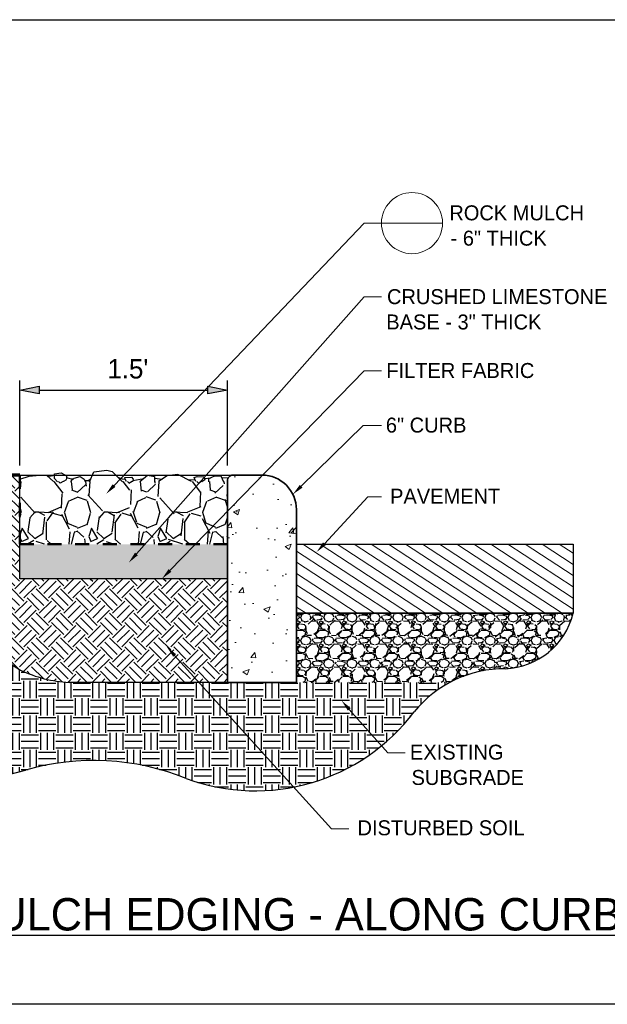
# Paper-space layout '113851PD001' of a CAD drawing. Header units: feet. Extents: x -1 to 187, y -1 to 115.
# Tile 28 of 32: x 25.7 to 29.95, y 5.13 to 12.26. Entities that reach past the tile are written whole.
import ezdxf

# ---------------------------------------------------------------- set-up
doc = ezdxf.new("R2010")
doc.units = ezdxf.units.FT
doc.header["$MEASUREMENT"] = 0
doc.linetypes.add('DASHED2', pattern=[0.375, 0.25, -0.125])
for name, color, linetype, lineweight in [('80_Detail - concrete_hatch', 250, 'Continuous', 15), ('MA_Detail - asphalt hatch', 4, 'Continuous', 15), ('MA_Detail - concrete curb', 5, 'Continuous', 35), ('MA_Detail - crushed limestone', 7, 'Continuous', 5), ('MA_Detail - filter fabric', 7, 'DASHED2', 50), ('MA_Detail - finish grade', 7, 'Continuous', 70), ('MA_Detail - gravel - boundary', 1, 'Continuous', 15), ('MA_Detail - text - label', 7, 'Continuous', 9)]:
    doc.layers.add(name, color=color, linetype=linetype, lineweight=lineweight)
for name, color, linetype, plot in [('MA_Defpoints - soil edge guideline', 60, 'Continuous', False), ('MA_Detail - Defpoints - soil edge', 60, 'Continuous', False), ('MA_Detail - frame', 92, 'Continuous', False)]:
    doc.layers.add(name, color=color, linetype=linetype, plot=plot)
for name, color, linetype in [('MA_Detail - aggregate base', 251, 'Continuous'), ('MA_Detail - asphalt', 7, 'Continuous'), ('MA_Detail - earth_disturbed_hatch', 251, 'Continuous'), ('MA_Detail - earth_undisturbed_hatch', 252, 'Continuous'), ('MA_Detail - rock mulch', 1, 'Continuous'), ('MA_Detail - title', 7, 'Continuous'), ('SH_Text', 7, 'Continuous')]:
    doc.layers.add(name, color=color, linetype=linetype)
doc.styles.add('MA - 1-2 inch text', font='GOTHIC.TTF', dxfattribs={"height": 2.5})
doc.styles.add('MA - plant details', font='GOTHIC.TTF', dxfattribs={"height": 1.3})
doc.styles.add('Slanted-Normal', font='font31.shx', dxfattribs={"height": 0.14})
doc.dimstyles.new('Dec-1  Slanted', dxfattribs={"dimtxt": 0.14, "dimasz": 0.14, "dimexe": 0.07000000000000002, "dimexo": 0.07000000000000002, "dimgap": 0.07000000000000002, "dimtad": 1, "dimdec": 1, "dimzin": 3, "dimdsep": 46, "dimtxsty": 'Slanted-Normal', "dimblk": 'Dim1', "dimcen": 0, "dimclrd": 95, "dimclre": 95, "dimclrt": 7, "dimadec": 1, "dimazin": 3, "dimtfac": 1, "dimtdec": 1, "dimtix": 1, "dimtofl": 0, "dimtmove": 1, "dimatfit": 3, "dimldrblk": 'Dim1', "dimfxl": 1, "dimtolj": 1, "dimtzin": 0, "dimlwd": -1, "dimlwe": -1, "dimarcsym": 0})

# ---------------------------------------------------------------- blocks, each defined once
blk = doc.blocks.new('Dim1')
h = blk.add_hatch(color=4)
h.dxf.hatch_style = 1
h.paths.add_polyline_path([(0, 0), (-1.000000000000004, -0.1999999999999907), (-1.000000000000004, 0.1999999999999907)])
at = {"color": 4}
blk.add_lwpolyline([(0, 0), (-1.000000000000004, -0.1999999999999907), (-1.000000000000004, 0.1999999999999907), (0, 0)], dxfattribs=at)
blk = doc.blocks.new('*D1015')
at = {"layer": 'Defpoints', "color": 0, "ltscale": 0.5, "transparency": 16777216}
for p in [(27.19938123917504, 9.577197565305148), (25.69938123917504, 8.962211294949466), (27.19938123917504, 8.962211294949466)]:
    blk.add_point(p, dxfattribs=at)
at = {"layer": 'SH_Text', "color": 95, "linetype": 'Continuous', "ltscale": 0.5, "transparency": 16777216}
for p, q in [((25.69938123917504, 9.032211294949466), (25.69938123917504, 9.647197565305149)), ((27.19938123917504, 9.032211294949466), (27.19938123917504, 9.647197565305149)), ((25.83938123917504, 9.577197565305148), (27.05938123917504, 9.577197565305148))]:
    blk.add_line(p, q, dxfattribs=at)
at = {"layer": 'SH_Text', "color": 95, "ltscale": 0.5, "transparency": 16777216, "xscale": 0.14, "yscale": 0.14, "zscale": 0.14, "rotation": 180}
blk.add_blockref('Dim1', (25.69938123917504, 9.577197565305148), dxfattribs=at)
at = {"layer": 'SH_Text', "color": 95, "ltscale": 0.5, "transparency": 16777216, "xscale": 0.14, "yscale": 0.14, "zscale": 0.14}
blk.add_blockref('Dim1', (27.19938123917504, 9.577197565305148), dxfattribs=at)
at = {"layer": 'SH_Text', "color": 7, "ltscale": 0.5, "transparency": 16777216, "insert": (26.47993850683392, 9.730530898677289), "char_height": 0.14, "attachment_point": 5, "style": 'Slanted-Normal'}
blk.add_mtext("\\A1;1.5'", dxfattribs=at)
blk = doc.blocks.new('*D1016')
at = {"layer": 'Defpoints', "color": 0, "ltscale": 0.5, "transparency": 16777216}
for p in [(25.69938123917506, 8.96221129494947), (25.52186825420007, 8.462211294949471), (25.69938123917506, 8.462211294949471)]:
    blk.add_point(p, dxfattribs=at)
at = {"layer": 'SH_Text', "color": 95, "linetype": 'Continuous', "ltscale": 0.5, "transparency": 16777216}
for p, q in [((25.62938123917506, 8.96221129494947), (25.45186825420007, 8.96221129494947)), ((25.52186825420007, 8.822211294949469), (25.52186825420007, 8.602211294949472)), ((25.62938123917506, 8.462211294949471), (25.45186825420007, 8.462211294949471))]:
    blk.add_line(p, q, dxfattribs=at)
at = {"layer": 'SH_Text', "color": 95, "ltscale": 0.5, "transparency": 16777216, "xscale": 0.14, "yscale": 0.14, "zscale": 0.14}
for p, rotation in [((25.52186825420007, 8.96221129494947), 90), ((25.52186825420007, 8.462211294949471), 270)]:
    blk.add_blockref('Dim1', p, dxfattribs=dict(at, rotation=rotation))
at = {"layer": 'SH_Text', "color": 7, "ltscale": 0.5, "transparency": 16777216, "insert": (25.36853492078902, 8.714931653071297), "char_height": 0.14, "attachment_point": 5, "rotation": 90, "style": 'Slanted-Normal'}
blk.add_mtext("\\A1;0.5'", dxfattribs=at)
blk = doc.blocks.new('*D1017')
at = {"layer": 'Defpoints', "color": 0, "ltscale": 0.5, "transparency": 16777216}
for p in [(25.69660493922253, 8.462211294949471), (25.52186825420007, 8.212211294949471), (25.69938123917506, 8.212211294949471)]:
    blk.add_point(p, dxfattribs=at)
at = {"layer": 'SH_Text', "color": 95, "linetype": 'Continuous', "ltscale": 0.5, "transparency": 16777216}
for p, q in [((25.52186825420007, 8.602211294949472), (25.52186825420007, 8.74221129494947)), ((25.62660493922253, 8.462211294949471), (25.45186825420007, 8.462211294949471)), ((25.62938123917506, 8.212211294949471), (25.45186825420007, 8.212211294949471)), ((25.52186825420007, 8.07221129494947), (25.52186825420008, 7.932211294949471))]:
    blk.add_line(p, q, dxfattribs=at)
at = {"layer": 'SH_Text', "color": 95, "ltscale": 0.5, "transparency": 16777216, "xscale": 0.14, "yscale": 0.14, "zscale": 0.14}
for p, rotation in [((25.52186825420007, 8.462211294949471), 270), ((25.52186825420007, 8.212211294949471), 90)]:
    blk.add_blockref('Dim1', p, dxfattribs=dict(at, rotation=rotation))
at = {"layer": 'SH_Text', "color": 7, "ltscale": 0.5, "transparency": 16777216, "insert": (25.36853492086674, 8.337211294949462), "char_height": 0.14, "attachment_point": 5, "rotation": 90, "style": 'Slanted-Normal'}
blk.add_mtext("\\A1;0.3'", dxfattribs=at)

psp = doc.layouts.new('113851PD001')

# ---------------------------------------------------------------- hatches: boundary and pattern name
at = {"layer": '80_Detail - concrete_hatch', "ltscale": 0.5}
h = psp.add_hatch(dxfattribs=at)
h.set_pattern_fill('AR-CONC', color=256, scale=0.75, angle=-1.272221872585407e-14)
h.set_pattern_definition([(49.99999999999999, (4.475862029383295, 5.019892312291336), (0.4482876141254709, -0.03922008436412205), [0.046875, -0.515625]), (355, (4.475862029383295, 5.019892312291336), (-0.08671958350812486, 0.4701200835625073), [0.03749999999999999, -0.4124999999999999]), (100.45144446, (4.513219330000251, 5.016623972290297), (0.361568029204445, 0.4308999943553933), [0.03983761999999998, -0.4382138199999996]), (46.18419999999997, (4.475862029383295, 5.144892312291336), (0.6670258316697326, -0.103449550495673), [0.07031249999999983, -0.7734374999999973]), (96.63563548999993, (4.531447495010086, 5.136271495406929), (0.584163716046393, 0.6088241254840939), [0.05975646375, -0.6573210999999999]), (351.1841639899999, (4.475862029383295, 5.144892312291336), (0.5841637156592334, 0.6088241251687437), [0.05624999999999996, -0.6187500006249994]), (20.99999999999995, (4.538362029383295, 5.113642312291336), (0.3730669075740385, -0.2516368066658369), [0.046875, -0.515625]), (326.0000000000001, (4.538362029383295, 5.113642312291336), (0.1520720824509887, 0.4532187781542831), [0.03749999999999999, -0.4124999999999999]), (71.45144473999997, (4.569450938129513, 5.092672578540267), (0.525138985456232, 0.201581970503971), [0.03983761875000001, -0.43821382]), (37.49999999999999, (4.475862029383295, 5.019892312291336), (0.007599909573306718, 0.2080586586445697), [0, -0.4075, 0, -0.41875, 0, -0.4140625]), (7.49999999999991, (4.475862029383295, 5.019892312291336), (0.1644184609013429, 0.2465073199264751), [0, -0.2387499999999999, 0, -0.3981249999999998, 0, -0.1578124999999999]), (327.5, (4.336487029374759, 5.019892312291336), (0.3336390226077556, -0.01409679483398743), [0, -0.1562499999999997, 0, -0.4874999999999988, 0, -0.6468749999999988]), (317.5, (4.273987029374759, 5.019892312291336), (0.3644913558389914, 0.0625656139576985), [0, -0.203125, 0, -0.32375, 0, -0.4593749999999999])])
edge = h.paths.add_edge_path()
edge.add_ellipse((27.24104790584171, 8.920544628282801), major_axis=(0.02946278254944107, 0.02946278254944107), ratio=0.9999999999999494, start_angle=44.99999999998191, end_angle=134.9999999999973)
edge.add_line((27.19938123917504, 8.920544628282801), (27.19938123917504, 7.462211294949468))
edge.add_line((27.19938123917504, 7.462211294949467), (27.69938123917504, 7.462211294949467))
edge.add_line((27.69938123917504, 7.462211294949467), (27.69938123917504, 8.712211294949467))
edge.add_ellipse((27.44938123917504, 8.712211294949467), major_axis=(0.1767766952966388, 0.1767766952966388), ratio=0.9999999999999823, start_angle=314.9999999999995, end_angle=404.9999999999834)
edge.add_line((27.44938123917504, 8.962211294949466), (27.24104790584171, 8.962211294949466))
at = {"layer": 'MA_Detail - aggregate base'}
h = psp.add_hatch(dxfattribs=at)
h.set_pattern_fill('GRAVEL', color=256, scale=2, angle=-1.272221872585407e-14, style=0)
h.set_pattern_definition([(228.012787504, (23.21923797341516, 5.76479211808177), (-1.333333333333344, -1.5), [0.02242266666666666, -2.219848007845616]), (184.9697407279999, (23.20423797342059, 5.748125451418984), (1.999999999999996, 0.166666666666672), [0.03847799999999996, -3.809320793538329]), (132.510447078, (23.16590464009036, 5.744792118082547), (1.666666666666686, -1.833333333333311), [0.02713133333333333, -2.686005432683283]), (267.2736890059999, (23.10090464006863, 5.703125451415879), (0.1666666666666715, 3.333333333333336), [0.03503966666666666, -3.468926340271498]), (292.833654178, (23.09923797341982, 5.668125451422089), (-0.8333333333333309, 2.000000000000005), [0.03435916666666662, -3.401562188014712]), (357.273689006, (23.11257130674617, 5.636458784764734), (-3.333333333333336, 0.1666666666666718), [0.03503966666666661, -3.468926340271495]), (37.69424046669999, (23.14757130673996, 5.634792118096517), (-2.166666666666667, -1.666666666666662), [0.04633816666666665, -4.587474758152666]), (72.25532837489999, (23.18423797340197, 5.663125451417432), (1.166666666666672, 3.666666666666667), [0.04374799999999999, -4.331053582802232]), (121.429565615, (23.19757130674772, 5.704792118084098), (-1.333333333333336, 2.166666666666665), [0.03515833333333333, -3.4806788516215]), (175.236358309, (23.17923797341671, 5.734792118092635), (1.833333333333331, -0.1666666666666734), [0.04013866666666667, -1.96679376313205]), (222.3974377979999, (23.13923797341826, 5.738125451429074), (-1.999999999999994, -1.833333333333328), [0.051908, -5.138895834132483]), (138.814074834, (23.26590464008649, 5.701458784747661), (-1.166666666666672, 1), [0.01771683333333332, -1.753974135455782]), (171.46923439, (23.25257130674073, 5.713125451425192), (2.166666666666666, -0.333333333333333), [0.03370616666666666, -3.3369185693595]), (225, (23.21923797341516, 5.718125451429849), (-5.932527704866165e-17, -0.1666666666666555), [0.02357016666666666, -0.21213209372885]), (203.198590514, (23.20757130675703, 5.738125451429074), (0.8333333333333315, 0.333333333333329), [0.01269299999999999, -1.256602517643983]), (291.801409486, (23.1959046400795, 5.733125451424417), (-0.1666666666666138, 0.5000000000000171), [0.0179505, -0.87957696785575]), (30.96375653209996, (23.20257130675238, 5.716458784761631), (0.5000000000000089, 0.3333333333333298), [0.02915483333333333, -0.9426704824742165]), (161.565051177, (23.22757130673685, 5.731458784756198), (0.3333333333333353, -0.1666666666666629), [0.02108183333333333, -0.5059644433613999]), (16.38954033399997, (23.09923797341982, 5.733125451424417), (1.666666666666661, 0.5000000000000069), [0.02953333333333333, -2.923807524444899]), (70.3461759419, (23.12757130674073, 5.741458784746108), (-0.6666666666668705, -1.833333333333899), [0.02477683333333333, -2.452901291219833]), (293.1985905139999, (23.22757130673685, 5.76479211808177), (-0.3333333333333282, 0.8333333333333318), [0.02538583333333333, -1.24390968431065]), (343.610459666, (23.23757130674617, 5.741458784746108), (-1.666666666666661, 0.5000000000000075), [0.02953333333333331, -2.92380752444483]), (339.44395478, (23.09923797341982, 5.62979211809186), (-0.8333333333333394, 0.3333333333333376), [0.02847999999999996, -1.395520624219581]), (294.775140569, (23.12590464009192, 5.619792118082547), (-0.8333333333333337, 1.833333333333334), [0.023863, -2.362440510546]), (66.80140948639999, (23.22923797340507, 5.598125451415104), (0.3333333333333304, 0.8333333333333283), [0.02538583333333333, -1.24390968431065]), (17.35402463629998, (23.23923797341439, 5.621458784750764), (-2.166666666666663, -0.6666666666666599), [0.0279385, -2.765903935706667]), (69.44395478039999, (23.14757130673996, 5.598125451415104), (-0.3333333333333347, -0.8333333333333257), [0.01424, -1.409760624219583]), (101.309932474, (23.21923797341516, 5.598125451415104), (-0.1666666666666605, 0.6666666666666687), [0.008498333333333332, -0.8413382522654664]), (165.963756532, (23.21757130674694, 5.606458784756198), (0.4999999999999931, -0.166666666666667), [0.03435916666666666, -0.6528251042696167]), (186.009005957, (23.18423797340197, 5.614792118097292), (1.666666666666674, 0.1666666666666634), [0.03184166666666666, -3.152320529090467]), (303.690067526, (23.20257130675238, 5.701458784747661), (-0.1666666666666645, 0.333333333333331), [0.02403699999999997, -0.5768882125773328]), (353.157226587, (23.21590464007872, 5.681458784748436), (2.833333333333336, -0.3333333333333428), [0.04196566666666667, -4.154593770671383]), (60.9453959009, (23.25757130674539, 5.676458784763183), (-0.6666666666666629, -1.166666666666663), [0.01715933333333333, -1.698779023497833]), (90, (23.26590464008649, 5.691458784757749), (-0.1666666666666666, 0.1666666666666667), [0.009999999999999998, -0.1566666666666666]), (120.256437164, (23.18090464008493, 5.619792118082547), (0.666666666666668, -1.166666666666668), [0.023154, -2.292253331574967]), (48.01278750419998, (23.1692379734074, 5.63979211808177), (1.333333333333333, 1.499999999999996), [0.04484533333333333, -2.197425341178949]), (360, (23.19923797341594, 5.673125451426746), (0.1666666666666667, 0.1666666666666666), [0.04333333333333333, -0.1233333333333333]), (325.304846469, (23.24257130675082, 5.673125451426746), (1.666666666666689, -1.166666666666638), [0.02635233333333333, -2.608879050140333]), (254.054604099, (23.26423797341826, 5.658125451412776), (-0.1666666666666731, -0.6666666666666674), [0.024267, -1.189084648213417]), (207.645975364, (23.25757130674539, 5.634792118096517), (-3.166666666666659, -1.666666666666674), [0.03951083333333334, -3.911579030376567]), (175.42607874, (23.2225713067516, 5.616458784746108), (-2.166666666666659, 0.1666666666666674), [0.04179983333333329, -4.138178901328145])])
edge = h.paths.add_edge_path()
edge.add_ellipse((29.20368132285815, 6.722304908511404), major_axis=(0.5931165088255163, 0.5931165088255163), ratio=0.9999999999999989, start_angle=404.6187957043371, end_angle=433.1022936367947, ccw=False)
edge.add_ellipse((29.18817957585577, 8.086828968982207), major_axis=(-0.3720596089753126, 0.3720596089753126), ratio=0.9999999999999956, start_angle=137.2963175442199, end_angle=211.2999850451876)
edge.add_line((29.69938123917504, 7.962211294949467), (27.69938123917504, 7.962211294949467))
edge.add_line((27.69938123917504, 7.962211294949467), (27.69938123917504, 7.462211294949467))
edge.add_line((27.69938123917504, 7.462211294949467), (28.8085700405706, 7.462211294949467))
at = {"layer": 'MA_Detail - asphalt hatch', "ltscale": 0.5}
h = psp.add_hatch(dxfattribs=at)
h.set_pattern_fill('ANSI31', color=256, scale=6.5, angle=101.7608677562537)
h.set_pattern_definition([(146.7608677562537, (23.09923797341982, 5.598125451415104), (-0.03711327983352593, -0.05663058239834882), [])])
h.paths.add_polyline_path([(29.69938123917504, 7.962211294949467), (29.69938123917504, 8.462211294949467), (27.69938123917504, 8.462211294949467), (27.69938123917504, 7.962211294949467)])
at = {"layer": 'MA_Detail - crushed limestone'}
h = psp.add_hatch(dxfattribs=at)
h.set_pattern_fill('GRAVEL', color=256, angle=-45.00000000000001)
h.set_pattern_definition([(183.012787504, (22.71466799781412, 6.394432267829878), (-1.001734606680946, -0.05892556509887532), [0.01121133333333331, -1.109924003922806]), (139.9697407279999, (22.70347214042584, 6.393843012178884), (0.766032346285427, -0.6481812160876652), [0.019239, -1.904660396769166]), (87.510447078, (22.68874074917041, 6.406217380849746), (-0.05892556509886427, -1.237436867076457), [0.01356566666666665, -1.34300271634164]), (222.2736890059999, (22.65102838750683, 6.414466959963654), (1.237436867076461, 1.1195857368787), [0.01751983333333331, -1.734463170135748]), (247.833654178, (22.63806476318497, 6.402681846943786), (0.4124789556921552, 1.001734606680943), [0.01717958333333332, -1.700781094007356]), (312.273689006, (22.63158295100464, 6.386771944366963), (-1.119585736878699, 1.237436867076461), [0.01751983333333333, -1.73446317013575]), (352.6942404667, (22.64336806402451, 6.373808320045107), (-1.355287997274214, 0.1767766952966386), [0.02316908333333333, -2.293737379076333]), (27.25532837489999, (22.66634903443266, 6.37086204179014), (1.708841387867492, 0.8838834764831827), [0.021874, -2.165526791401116]), (76.42956561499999, (22.68579447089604, 6.380879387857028), (0.2946278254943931, 1.237436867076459), [0.01757916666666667, -1.74033942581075]), (130.236358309, (22.68991926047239, 6.397967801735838), (0.5892556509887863, -0.7071067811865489), [0.02006933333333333, -0.983396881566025]), (177.397437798, (22.67695563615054, 6.413288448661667), (-1.355287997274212, 0.05892556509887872), [0.025954, -2.569447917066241]), (93.81407483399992, (22.70877544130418, 6.355541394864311), (-0.05892556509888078, 0.7660323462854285), [0.008858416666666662, -0.8769870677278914]), (126.46923439, (22.70818618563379, 6.364380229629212), (0.6481812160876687, -0.8838834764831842), [0.01685308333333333, -1.66845928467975]), (180, (22.6981688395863, 6.377933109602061), (-0.05892556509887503, -0.05892556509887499), [0.01178508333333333, -0.106066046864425]), (158.198590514, (22.70111511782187, 6.389128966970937), (0.4124789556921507, -0.1767766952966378), [0.006346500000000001, -0.6283012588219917]), (246.801409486, (22.69522256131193, 6.39148598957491), (0.1178511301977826, 0.2357022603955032), [0.008975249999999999, -0.439788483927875]), (345.9637565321, (22.69168702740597, 6.383236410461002), (0.2946278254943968, -0.05892556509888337), [0.01457741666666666, -0.4713352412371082]), (116.565051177, (22.70582916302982, 6.379700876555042), (0.05892556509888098, -0.1767766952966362), [0.01054091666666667, -0.2529822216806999]), (331.3895403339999, (22.66104573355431, 6.42566281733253), (0.7660323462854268, -0.4124789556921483), [0.01476666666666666, -1.461903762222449]), (25.34617594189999, (22.67400935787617, 6.418591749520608), (-0.8838834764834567, -0.4124789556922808), [0.01238841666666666, -1.226450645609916]), (248.1985905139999, (22.71761427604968, 6.39148598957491), (0.1767766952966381, 0.4124789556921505), [0.01269291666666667, -0.6219548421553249]), (298.610459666, (22.71290023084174, 6.379700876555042), (-0.412478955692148, 0.7660323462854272), [0.01476666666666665, -1.461903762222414]), (294.44395478, (22.62451188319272, 6.389128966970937), (-0.1767766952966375, 0.4124789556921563), [0.01424, -0.6977603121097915]), (249.775140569, (22.63040443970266, 6.376165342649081), (0.3535533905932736, 0.9428090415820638), [0.0119315, -1.181220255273]), (21.80140948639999, (22.65927796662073, 6.331971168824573), (0.4124789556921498, 0.1767766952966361), [0.01269291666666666, -0.6219548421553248]), (332.3540246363, (22.6710630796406, 6.336685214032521), (-1.001734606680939, 0.5303300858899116), [0.01396925, -1.382951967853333]), (24.44395478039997, (22.63040443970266, 6.360844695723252), (-0.4124789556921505, -0.1767766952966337), [0.007119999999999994, -0.7048803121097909]), (56.30993247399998, (22.65574243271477, 6.335506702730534), (0.1767766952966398, 0.2946278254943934), [0.004249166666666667, -0.4206691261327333]), (120.963756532, (22.65809945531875, 6.339042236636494), (0.1178511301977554, -0.2357022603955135), [0.01717958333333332, -0.3264125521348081]), (141.009005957, (22.64926062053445, 6.35377362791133), (0.6481812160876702, -0.5303300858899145), [0.01592083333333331, -1.576160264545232]), (258.690067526, (22.68638372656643, 6.377933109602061), (0.05892556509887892, 0.1767766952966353), [0.0120185, -0.2884441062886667]), (308.157226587, (22.68402670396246, 6.366147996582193), (0.8838834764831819, -1.119585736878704), [0.0209828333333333, -2.07729688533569]), (15.9453959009, (22.69699032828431, 6.349648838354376), (-0.6481812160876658, -0.1767766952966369), [0.008579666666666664, -0.8493895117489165]), (44.99999999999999, (22.70523990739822, 6.35200586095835), (3.09007599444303e-17, 0.1178511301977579), [0.004999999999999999, -0.07833333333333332]), (75.25643716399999, (22.64984987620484, 6.356719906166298), (-0.176776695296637, -0.6481812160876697), [0.01157699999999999, -1.146126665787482]), (3.012787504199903, (22.65279615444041, 6.367915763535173), (1.001734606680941, 0.05892556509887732), [0.02242266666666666, -1.098712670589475]), (315, (22.67518786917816, 6.36909427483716), (0.1178511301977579, -2.164890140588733e-17), [0.02166666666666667, -0.06166666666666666]), (280.3048464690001, (22.69050851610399, 6.35377362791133), (0.1767766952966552, -1.00173460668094), [0.01317616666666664, -1.304439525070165]), (209.054604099, (22.69286553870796, 6.340810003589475), (-0.2946278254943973, -0.1767766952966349), [0.01213349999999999, -0.5945423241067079]), (162.645975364, (22.68225893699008, 6.33491744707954), (-1.70884138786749, 0.5303300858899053), [0.01975541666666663, -1.95578951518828]), (130.42607874, (22.66340275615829, 6.340810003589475), (-0.7071067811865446, 0.8249579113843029), [0.02089991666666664, -2.069089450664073])])
h.paths.add_polyline_path([(27.19938123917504, 8.212211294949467), (27.19938123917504, 8.462211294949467), (25.69938123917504, 8.462211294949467), (25.69938123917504, 8.212211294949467)])
at = {"layer": 'MA_Detail - earth_disturbed_hatch'}
h = psp.add_hatch(dxfattribs=at)
h.set_pattern_fill('EARTH', color=256, scale=6, angle=-45.00000000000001)
h.set_pattern_definition([(315, (23.09923797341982, 5.598125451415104), (0.1767766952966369, -3.2473352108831e-17), [0.125, -0.125]), (315, (23.13238360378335, 5.631271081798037), (0.1767766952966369, -3.2473352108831e-17), [0.125, -0.125]), (315, (23.16552923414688, 5.664416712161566), (0.1767766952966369, -3.2473352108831e-17), [0.125, -0.125]), (44.99999999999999, (23.18762632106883, 5.664416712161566), (5.097706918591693e-17, 0.1767766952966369), [0.125, -0.125]), (44.99999999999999, (23.22077195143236, 5.631271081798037), (5.097706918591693e-17, 0.1767766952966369), [0.125, -0.125]), (44.99999999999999, (23.25391758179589, 5.598125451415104), (5.097706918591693e-17, 0.1767766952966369), [0.125, -0.125])])
edge = h.paths.add_edge_path()
edge.add_ellipse((26.10031406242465, 8.377478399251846), major_axis=(0.647995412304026, 0.647995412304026), ratio=0.999999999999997, start_angle=199.416460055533, end_angle=222.1458265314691)
edge.add_line((26.0546825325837, 7.462211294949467), (27.19938123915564, 7.462211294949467))
edge.add_line((27.19938123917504, 7.462211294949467), (27.19938123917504, 8.212211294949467))
edge.add_line((27.19938123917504, 8.212211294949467), (25.69938123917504, 8.212211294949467))
edge.add_line((25.69938123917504, 8.212211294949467), (25.69938123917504, 8.745959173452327))
edge.add_line((25.69938123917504, 8.745959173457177), (25.69897784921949, 8.74640023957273))
edge.add_line((25.69897784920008, 8.746400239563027), (25.69932687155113, 8.842677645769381))
edge.add_line((25.69932687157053, 8.842677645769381), (25.69938123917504, 8.842693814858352))
edge.add_line((25.69938123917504, 8.842693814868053), (25.69938123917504, 8.962211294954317))
edge.add_line((25.69938123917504, 8.962211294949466), (25.27974977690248, 8.962211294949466))
edge.add_line((25.27974977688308, 8.962211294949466), (25.27974977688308, 8.251854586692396))
edge.add_ellipse((26.11817130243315, 8.280809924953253), major_axis=(-0.5932069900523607, 0.5932069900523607), ratio=0.9999999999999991, start_angle=46.97795443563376, end_angle=105.4623101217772)
at = {"layer": 'MA_Detail - earth_undisturbed_hatch'}
h = psp.add_hatch(dxfattribs=at)
h.set_pattern_fill('EARTH', color=256, scale=6, angle=-90.00000000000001, style=0)
h.set_pattern_definition([(270, (23.09923797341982, 5.598125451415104), (0.125, -0.125), [0.125, -0.125]), (270, (23.14611297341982, 5.598125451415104), (0.125, -0.125), [0.125, -0.125]), (270, (23.19298797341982, 5.598125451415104), (0.125, -0.125), [0.125, -0.125]), (360, (23.20861297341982, 5.582500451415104), (0.125, 0.125), [0.125, -0.125]), (360, (23.20861297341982, 5.535625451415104), (0.125, 0.125), [0.125, -0.125]), (360, (23.20861297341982, 5.488750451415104), (0.125, 0.125), [0.125, -0.125])])
edge = h.paths.add_edge_path()
edge.add_ellipse((26.23336788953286, 5.121914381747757), major_axis=(1.25542099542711, 1.25542099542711), ratio=0.9999999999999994, start_angle=382.8955957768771, end_angle=421.3731127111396, ccw=False)
edge.add_ellipse((27.40065745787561, 8.121462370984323), major_axis=(-1.020825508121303, 1.020825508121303), ratio=0.9999999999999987, start_angle=114.7700997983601, end_angle=187.8174397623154)
edge.add_ellipse((29.20368132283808, 6.722304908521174), major_axis=(-0.5931165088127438, 0.5931165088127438), ratio=0.9999999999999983, start_angle=-16.897706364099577, end_angle=6.1054860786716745, ccw=False)
edge.add_line((28.8085700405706, 7.462211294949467), (27.69938123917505, 7.462211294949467))
edge.add_line((27.69938123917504, 7.462211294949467), (27.19938123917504, 7.462211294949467))
edge.add_line((27.19938123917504, 7.462211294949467), (26.0546825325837, 7.462211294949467))
edge.add_ellipse((26.10031406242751, 8.377478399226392), major_axis=(0.6479954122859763, 0.6479954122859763), ratio=0.9999999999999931, start_angle=199.4164600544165, end_angle=222.1458265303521, ccw=False)
edge.add_ellipse((26.11817130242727, 8.280809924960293), major_axis=(0.5932069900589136, 0.5932069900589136), ratio=0.9999999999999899, start_angle=136.977954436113, end_angle=195.4623101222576, ccw=False)
edge.add_line((25.27974977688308, 8.251854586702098), (25.27974977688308, 8.962211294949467))
edge.add_line((25.27974977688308, 8.962211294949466), (24.6831161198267, 8.962211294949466))
edge.add_line((24.6831161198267, 8.962211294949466), (24.6831161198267, 8.067845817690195))
edge.add_line((24.6831161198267, 8.067845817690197), (24.78833016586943, 8.019682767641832))
edge.add_line((24.78833016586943, 8.019682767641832), (24.6831161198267, 7.971519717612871))
edge.add_line((24.6831161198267, 7.971519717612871), (24.57790207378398, 7.923356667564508))
edge.add_line((24.57790207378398, 7.923356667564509), (24.6831161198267, 7.875193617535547))
edge.add_line((24.6831161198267, 7.875193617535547), (24.68304670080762, 6.750527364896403))
edge.add_ellipse((25.03359128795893, 9.234708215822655), major_axis=(1.773983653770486, 1.773983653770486), ratio=0.9999999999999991, start_angle=216.9679820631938, end_angle=241.1849436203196)
at = {"layer": 'MA_Detail - rock mulch'}
h = psp.add_hatch(dxfattribs=at)
h.set_pattern_fill('GRAVEL', color=256, scale=6, angle=89.99999999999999)
h.set_pattern_definition([(318.012787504, (22.11331602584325, 6.54966450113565), (4.5, -4.000000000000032), [0.06726799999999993, -6.659544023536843]), (274.969740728, (22.16331602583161, 6.504664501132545), (-0.5000000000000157, 5.999999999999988), [0.115434, -11.427962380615]), (222.510447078, (22.17331602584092, 6.389664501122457), (5.499999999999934, 5.000000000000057), [0.081394, -8.05801629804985]), (357.273689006, (22.29831602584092, 6.194664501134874), (-10.00000000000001, 0.5000000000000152), [0.1051189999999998, -10.40677902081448]), (22.83365417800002, (22.40331602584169, 6.189664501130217), (-6.000000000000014, -2.499999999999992), [0.1030774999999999, -10.20468656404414]), (87.27368900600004, (22.49831602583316, 6.229664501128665), (-0.5000000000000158, -10.00000000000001), [0.105119, -10.4067790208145]), (127.6942404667, (22.50331602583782, 6.334664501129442), (4.999999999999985, -6.500000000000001), [0.1390144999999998, -13.76242427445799]), (162.2553283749, (22.41831602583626, 6.444664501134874), (-11, 3.500000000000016), [0.131244, -12.9931607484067]), (211.4295656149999, (22.29331602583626, 6.484664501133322), (-6.499999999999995, -4.000000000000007), [0.105475, -10.4420365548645]), (265.236358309, (22.20331602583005, 6.429664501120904), (0.5000000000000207, 5.499999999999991), [0.1204159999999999, -5.900381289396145]), (312.397437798, (22.19331602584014, 6.30966450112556), (5.499999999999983, -5.999999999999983), [0.155724, -15.41668750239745]), (228.814074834, (22.30331602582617, 6.689664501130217), (-3.000000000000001, -3.500000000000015), [0.05315049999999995, -5.261922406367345]), (261.46923439, (22.26831602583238, 6.64966450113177), (0.9999999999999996, 6.499999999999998), [0.1011185, -10.0107557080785]), (315, (22.25331602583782, 6.54966450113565), (0.4999999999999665, -2.085920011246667e-16), [0.07071049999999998, -0.63639628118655]), (293.198590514, (22.19331602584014, 6.514664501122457), (-0.9999999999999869, 2.499999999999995), [0.03807899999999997, -3.769807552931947]), (21.80140948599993, (22.20831602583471, 6.479664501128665), (-1.500000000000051, -0.4999999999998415), [0.0538515, -2.63873090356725]), (120.9637565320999, (22.25831602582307, 6.499664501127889), (-0.9999999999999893, 1.500000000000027), [0.0874645, -2.828011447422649]), (251.565051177, (22.21331602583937, 6.574664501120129), (0.4999999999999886, 1.000000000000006), [0.06324549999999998, -1.517893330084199]), (106.389540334, (22.20831602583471, 6.189664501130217), (-1.50000000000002, 4.999999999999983), [0.08859999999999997, -8.771422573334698]), (160.3461759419, (22.18331602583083, 6.27466450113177), (5.500000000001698, -2.000000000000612), [0.07433049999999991, -7.358703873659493]), (23.19859051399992, (22.11331602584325, 6.574664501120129), (-2.499999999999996, -0.9999999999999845), [0.07615749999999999, -3.731729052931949]), (73.61045966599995, (22.18331602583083, 6.604664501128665), (-1.500000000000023, -4.999999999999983), [0.08859999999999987, -8.771422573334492]), (69.44395478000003, (22.51831602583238, 6.189664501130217), (-1.000000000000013, -2.500000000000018), [0.08543999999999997, -4.186561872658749]), (24.77514056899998, (22.54831602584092, 6.269664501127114), (-5.500000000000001, -2.500000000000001), [0.07158899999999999, -7.087321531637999]), (156.8014094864, (22.61331602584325, 6.579664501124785), (-2.499999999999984, 0.9999999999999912), [0.07615749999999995, -3.731729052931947]), (107.3540246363, (22.54331602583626, 6.609664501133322), (1.999999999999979, -6.499999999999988), [0.08381550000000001, -8.29771180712]), (159.4439547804, (22.61331602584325, 6.334664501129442), (2.499999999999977, -1.000000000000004), [0.04271999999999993, -4.229281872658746]), (191.309932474, (22.61331602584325, 6.54966450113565), (-2.000000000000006, -0.4999999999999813), [0.02549499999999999, -2.5240147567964]), (255.963756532, (22.58831602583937, 6.544664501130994), (0.5000000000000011, 1.499999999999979), [0.1030775, -1.95847531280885]), (276.0090059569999, (22.56331602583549, 6.444664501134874), (-0.4999999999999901, 5.000000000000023), [0.09552500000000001, -9.456961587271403]), (33.69006752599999, (22.30331602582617, 6.499664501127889), (-0.999999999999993, -0.4999999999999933), [0.07211099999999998, -1.730664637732]), (83.1572265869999, (22.36331602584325, 6.539664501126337), (1.000000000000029, 8.500000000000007), [0.125897, -12.46378131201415]), (150.9453959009, (22.37831602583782, 6.664664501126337), (3.499999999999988, -1.999999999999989), [0.051478, -5.096337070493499]), (180, (22.33331602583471, 6.689664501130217), (-0.5000000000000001, -0.4999999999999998), [0.03, -0.47]), (210.2564371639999, (22.54831602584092, 6.43466450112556), (3.500000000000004, 2.000000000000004), [0.069462, -6.876759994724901]), (138.0127875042, (22.48831602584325, 6.39966450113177), (-4.499999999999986, 4.000000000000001), [0.134536, -6.592276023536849]), (90, (22.38831602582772, 6.489664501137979), (-0.4999999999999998, 0.5000000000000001), [0.13, -0.3699999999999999]), (55.30484646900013, (22.38831602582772, 6.619664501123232), (3.499999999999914, 5.000000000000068), [0.079057, -7.826637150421]), (344.054604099, (22.43331602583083, 6.68466450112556), (2.000000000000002, -0.5000000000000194), [0.072801, -3.56725394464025]), (297.645975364, (22.50331602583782, 6.664664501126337), (5.00000000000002, -9.499999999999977), [0.1185325, -11.7347370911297]), (265.42607874, (22.55831602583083, 6.55966450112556), (-0.5000000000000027, -6.499999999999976), [0.1253995, -12.41453670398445])])
h.paths.add_polyline_path([(27.19938123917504, 8.462211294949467), (27.20080931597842, 8.915052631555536), (25.70080931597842, 8.915052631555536), (25.69938123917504, 8.462211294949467)])

# ---------------------------------------------------------------- linework, layer by layer
at = {"layer": 'MA_Defpoints - soil edge guideline'}
for p, q in [((25.69660493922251, 8.962211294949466), (27.24104790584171, 8.962211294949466)), ((25.69938123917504, 8.212211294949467), (25.69938123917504, 8.962211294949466)), ((25.69938123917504, 8.962211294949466), (25.69938123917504, 8.962211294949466)), ((27.19938123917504, 8.212211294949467), (25.69938123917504, 8.212211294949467)), ((27.19938123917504, 7.462211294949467), (27.19938123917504, 8.212211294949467)), ((27.19938123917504, 7.962211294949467), (27.19938123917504, 7.462211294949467)), ((27.69938123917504, 7.462211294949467), (27.69938123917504, 7.962211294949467)), ((27.69938123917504, 7.462211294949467), (27.69938123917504, 7.962211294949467)), ((27.69938123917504, 7.962211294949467), (29.69938123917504, 7.962211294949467)), ((27.19938123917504, 7.462211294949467), (27.69938123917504, 7.462211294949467))]:
    psp.add_line(p, q, dxfattribs=at)
for centre, major_axis, ratio, start_param, end_param in [((29.18817957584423, 8.086828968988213), (0.3720596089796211, 0.3720596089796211), 0.9999999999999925, 3.967069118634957, 5.258676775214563), ((29.20368132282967, 6.72230490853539), (-0.5931165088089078, 0.5931165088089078), 0.999999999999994, -0.7920514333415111, 0.106560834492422), ((27.40065745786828, 8.121462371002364), (-1.020825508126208, 1.020825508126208), 0.999999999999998, 2.003116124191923, 3.278032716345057), ((26.23336788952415, 5.121914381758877), (1.255420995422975, 1.255420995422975), 0.9999999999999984, 0.3996035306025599, 1.067316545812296), ((25.03359128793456, 9.234708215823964), (-1.773983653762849, 1.773983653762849), 0.9999999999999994, 2.216037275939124, 2.641397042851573)]:
    psp.add_ellipse(centre, major_axis=major_axis, ratio=ratio, start_param=start_param, end_param=end_param, dxfattribs=at)
at = {"layer": 'MA_Detail - asphalt'}
for p, q in [((27.69938123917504, 8.462211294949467), (29.69938123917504, 8.462211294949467)), ((27.69938123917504, 8.462211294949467), (27.69938123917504, 8.212211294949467)), ((27.69938123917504, 8.212211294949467), (27.69938123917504, 8.462211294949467)), ((29.69938123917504, 8.462211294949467), (29.69938123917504, 7.962211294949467)), ((29.69938123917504, 7.962211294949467), (27.69938123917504, 7.962211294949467))]:
    psp.add_line(p, q, dxfattribs=at)
at = {"layer": 'MA_Detail - concrete curb', "ltscale": 0.25}
for p, q in [((27.19938123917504, 8.920544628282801), (27.19938123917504, 7.462211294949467)), ((27.44938123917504, 8.962211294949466), (27.24104790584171, 8.962211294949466)), ((27.69938123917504, 8.462211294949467), (27.69938123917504, 8.712211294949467)), ((27.69938123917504, 7.462211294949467), (27.69938123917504, 8.462211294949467)), ((27.19938123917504, 7.462211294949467), (27.69938123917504, 7.462211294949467))]:
    psp.add_line(p, q, dxfattribs=at)
for centre, major_axis, ratio, start_param, end_param in [((27.2410479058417, 8.920544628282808), (0.02946278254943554, 0.02946278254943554), 0.9999999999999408, 0.7853981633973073, 2.356194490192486), ((27.44938123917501, 8.71221129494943), (0.1767766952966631, 0.1767766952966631), 0.9999999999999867, 5.497787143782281, 7.068583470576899)]:
    psp.add_ellipse(centre, major_axis=major_axis, ratio=ratio, start_param=start_param, end_param=end_param, dxfattribs=at)
at = {"layer": 'MA_Detail - crushed limestone'}
for p, q in [((25.69938123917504, 8.212211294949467), (25.69938123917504, 8.462211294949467)), ((27.19938123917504, 8.212211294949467), (25.69938123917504, 8.212211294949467))]:
    psp.add_line(p, q, dxfattribs=at)
at = {"layer": 'MA_Detail - Defpoints - soil edge'}
psp.add_line((27.19938123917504, 7.462211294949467), (26.0546825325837, 7.462211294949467), dxfattribs=at)
for centre, major_axis, ratio, start_param, end_param in [((26.11817130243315, 8.280809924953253), (-0.5932069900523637, 0.5932069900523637), 0.9999999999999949, 0.8199199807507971, 1.840664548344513), ((26.10031406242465, 8.377478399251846), (-0.6479954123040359, 0.6479954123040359), 0.9999999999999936, 1.909677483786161, 2.30637976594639)]:
    psp.add_ellipse(centre, major_axis=major_axis, ratio=ratio, start_param=start_param, end_param=end_param, dxfattribs=at)
at = {"layer": 'MA_Detail - earth_disturbed_hatch'}
psp.add_line((25.69938123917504, 8.712211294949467), (25.69938123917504, 8.962211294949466), dxfattribs=at)
at = {"layer": 'MA_Detail - filter fabric', "ltscale": 0.25}
for p, q in [((25.69938123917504, 8.962211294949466), (25.69938123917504, 8.462211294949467)), ((25.69938123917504, 8.462211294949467), (27.19938123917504, 8.462211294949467))]:
    psp.add_line(p, q, dxfattribs=at)
at = {"layer": 'MA_Detail - finish grade'}
psp.add_line((25.69938123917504, 8.962211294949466), (24.6831161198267, 8.962211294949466), dxfattribs=at)
at = {"layer": 'MA_Detail - frame'}
for p, q in [((23.30954287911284, 12.25775120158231), (31.05121792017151, 12.25775120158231)), ((31.05121792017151, 5.132751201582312), (23.30954287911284, 5.132751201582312))]:
    psp.add_line(p, q, dxfattribs=at)
at = {"layer": 'MA_Detail - gravel - boundary'}
for p, q in [((27.19938123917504, 8.628877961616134), (27.19938123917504, 8.285909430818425)), ((27.69938123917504, 8.212211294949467), (27.69938123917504, 7.962211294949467))]:
    psp.add_line(p, q, dxfattribs=at)
at = {"layer": 'MA_Detail - rock mulch'}
for p, q in [((25.94970213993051, 8.970553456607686), (25.99848508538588, 8.977807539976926)), ((25.99848508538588, 8.977807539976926), (26.03597942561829, 8.956045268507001)), ((26.20207953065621, 8.914366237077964), (26.23403701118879, 8.98542771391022)), ((26.23403701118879, 8.98542771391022), (26.32826858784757, 8.996961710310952)), ((26.32826858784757, 8.996961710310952), (26.36576888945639, 8.98735005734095)), ((26.36576888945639, 8.98735005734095), (26.441645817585, 8.914635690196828)), ((25.69938123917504, 8.932023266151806), (25.76639672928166, 8.954324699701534)), ((25.76639672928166, 8.954324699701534), (25.84138403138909, 8.96237799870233)), ((25.84138403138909, 8.96237799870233), (25.89468078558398, 8.959280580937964)), ((25.89468078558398, 8.959280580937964), (25.94150815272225, 8.915293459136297)), ((25.89804858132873, 8.956117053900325), (25.92474607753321, 8.956006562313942)), ((25.92474607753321, 8.956006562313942), (25.9499134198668, 8.962211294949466)), ((25.95050847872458, 8.938716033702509), (25.94970213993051, 8.970553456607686)), ((25.97106987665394, 8.914132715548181), (25.95050847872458, 8.938716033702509)), ((26.03107323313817, 8.924802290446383), (26.01448877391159, 8.91501341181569)), ((26.03596960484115, 8.935854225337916), (26.03107323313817, 8.924802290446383)), ((26.03597942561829, 8.956045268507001), (26.03596960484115, 8.935854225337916)), ((26.03597451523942, 8.945949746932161), (26.06923213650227, 8.935427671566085)), ((26.06637832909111, 8.915019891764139), (26.09219905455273, 8.94024337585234)), ((26.06923213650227, 8.935427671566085), (26.08761682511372, 8.935767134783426)), ((26.09219905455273, 8.94024337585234), (26.13467677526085, 8.952550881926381)), ((26.13467677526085, 8.952550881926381), (26.16421768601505, 8.932302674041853)), ((26.16421768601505, 8.932302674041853), (26.17110092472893, 8.915019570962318)), ((26.16765930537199, 8.923661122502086), (26.19357919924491, 8.922603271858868)), ((26.19357919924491, 8.922603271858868), (26.21118600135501, 8.934615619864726)), ((26.41114508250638, 8.943865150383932), (26.43786189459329, 8.936001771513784)), ((26.43786189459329, 8.936001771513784), (26.46062400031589, 8.93193915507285)), ((26.45899898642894, 8.94573594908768), (26.50568427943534, 8.94715009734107)), ((26.46062400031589, 8.93193915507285), (26.45899898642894, 8.94573594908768)), ((26.47118406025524, 8.915073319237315), (26.46062400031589, 8.93193915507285)), ((26.46062400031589, 8.93193915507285), (26.46062400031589, 8.93193915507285)), ((26.50568427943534, 8.94715009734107), (26.51950499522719, 8.933810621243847)), ((26.51950499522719, 8.933810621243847), (26.51473967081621, 8.914742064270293)), ((26.5171223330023, 8.92427634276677), (26.59497704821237, 8.938373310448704)), ((26.5668370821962, 8.915965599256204), (26.62311701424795, 8.960781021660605)), ((26.62311701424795, 8.960781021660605), (26.67271966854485, 8.951245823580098)), ((26.67271966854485, 8.951245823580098), (26.67156708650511, 8.914644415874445)), ((26.6723455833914, 8.939366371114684), (26.72865291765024, 8.933704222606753)), ((26.76333988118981, 8.957920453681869), (26.70152612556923, 8.914766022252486)), ((26.84251335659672, 8.966502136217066), (26.76333988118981, 8.957920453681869)), ((26.94130290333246, 8.914957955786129), (26.84251335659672, 8.966502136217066)), ((26.91664435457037, 8.92873879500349), (26.96677171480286, 8.929508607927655)), ((26.96058061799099, 8.9442815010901), (26.98055190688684, 8.952666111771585)), ((26.97115787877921, 8.915143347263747), (26.96058061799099, 8.9442815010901)), ((26.98055190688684, 8.952666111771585), (27.02928182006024, 8.950270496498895)), ((27.03727032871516, 8.92871006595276), (27.01530193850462, 8.914735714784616)), ((27.02928182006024, 8.950270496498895), (27.03727032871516, 8.92871006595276)), ((27.03406040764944, 8.937373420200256), (27.08012222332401, 8.943665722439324)), ((27.0655292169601, 8.937020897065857), (27.10779815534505, 8.956267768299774)), ((27.06597312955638, 8.914389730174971), (27.0655292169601, 8.937020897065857)), ((27.10779815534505, 8.956267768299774), (27.15228925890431, 8.956267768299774)), ((27.15228925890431, 8.956267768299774), (27.17067218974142, 8.914389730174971)), ((27.2057447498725, 8.942676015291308), (27.15919222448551, 8.94054216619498))]:
    psp.add_line(p, q, dxfattribs=at)
at = {"layer": 'MA_Detail - text - label'}
for p, q in [((26.38059713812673, 8.886909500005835), (28.18833888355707, 10.78573264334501)), ((28.18833888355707, 10.78573264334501), (28.31333888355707, 10.78573264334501)), ((28.75561888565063, 10.78573264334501), (28.31333888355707, 10.78573264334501)), ((26.54216142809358, 8.391718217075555), (28.18833888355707, 10.25127905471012)), ((28.18833888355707, 10.25127905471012), (28.31333888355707, 10.25127905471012)), ((26.78460921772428, 8.271981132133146), (28.18833888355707, 9.71682546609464)), ((28.18833888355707, 9.71682546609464), (28.31333888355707, 9.71682546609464)), ((27.7328933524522, 8.881556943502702), (28.18197734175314, 9.321759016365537)), ((28.18197734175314, 9.321759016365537), (28.31333888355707, 9.321759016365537)), ((27.9013712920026, 8.466012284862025), (28.21552111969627, 8.804221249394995)), ((28.21552111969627, 8.804221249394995), (28.31333888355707, 8.804221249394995)), ((26.81820564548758, 7.657116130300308), (27.95246580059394, 6.403251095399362)), ((28.08105243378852, 7.267162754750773), (28.35957498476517, 6.952137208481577)), ((28.35957498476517, 6.952137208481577), (28.48457481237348, 6.952137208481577)), ((27.95246580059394, 6.403251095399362), (28.07746580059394, 6.403251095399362))]:
    psp.add_line(p, q, dxfattribs=at)
psp.add_ellipse((28.53447888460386, 10.78573264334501), major_axis=(-0.156369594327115, 0.156369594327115), ratio=0.9999999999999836, start_param=3.926990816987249, end_param=10.21017612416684, dxfattribs=at)
for points in [[(26.39065635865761, 8.877332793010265), (26.32313689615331, 8.826554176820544), (26.37053791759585, 8.896486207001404)], [(27.74261570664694, 8.871638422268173), (27.67338222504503, 8.823222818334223), (27.72317099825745, 8.89147546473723)], [(27.91154749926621, 8.456559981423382), (27.84465747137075, 8.404955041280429), (27.89119508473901, 8.475464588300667)], [(26.55256087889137, 8.38251209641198), (26.48692470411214, 8.329321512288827), (26.53176197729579, 8.400924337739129)], [(26.7945708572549, 8.262302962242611), (26.72654019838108, 8.212211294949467), (26.77464757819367, 8.281659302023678)], [(26.80790576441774, 7.647798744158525), (26.76230132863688, 7.718915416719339), (26.82850552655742, 7.66643351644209)], [(28.07064718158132, 7.25796319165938), (28.02585505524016, 7.329594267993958), (28.09145768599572, 7.276362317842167)]]:
    psp.add_solid(points, dxfattribs=at)
at = {"layer": 'MA_Detail - title'}
psp.add_line((24.05954287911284, 5.632751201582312), (30.94418603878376, 5.632751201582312), dxfattribs=at)

# ---------------------------------------------------------------- texts
at = {"layer": 'MA_Detail - text - label'}
for s, height, style, p in [('ROCK MULCH', 0.1083333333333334, 'MA - plant details', (28.80452828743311, 10.80593148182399)), ('- 6" THICK', 0.1083333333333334, 'MA - plant details', (28.81351310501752, 10.62265102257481)), ('CRUSHED LIMESTONE', 0.1083333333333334, 'MA - plant details', (28.35377481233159, 10.19947899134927)), ('BASE - 3" THICK', 0.1083333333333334, 'MA - plant details', (28.34847229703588, 10.01619853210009)), ('FILTER FABRIC', 0.1083333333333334, 'MA - plant details', (28.34876688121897, 9.66502540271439)), ('6" CURB', 0.1083333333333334, 'MA - plant details', (28.34542482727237, 9.269958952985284)), ('PAVEMENT', 0.1083333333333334, 'MA - plant details', (28.37602276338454, 8.75514608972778)), ('EXISTING', 0.1083333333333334, 'MA - plant details', (28.5199293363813, 6.903264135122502)), ('SUBGRADE', 0.1083333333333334, 'MA - plant details', (28.5311971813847, 6.719983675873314)), ('DISTURBED SOIL', 0.1083333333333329, 'MA - plant details', (28.14061722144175, 6.35578852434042)), ('ROCK MULCH EDGING - ALONG CURB', 0.234375, 'MA - 1-2 inch text', (24.26795729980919, 5.667037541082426))]:
    psp.add_text(s, height=height, dxfattribs=dict(at, style=style)).set_placement(p)

# ---------------------------------------------------------------- dimensions: what is measured, and where the dimension line sits
at = {"layer": 'SH_Text', "ltscale": 0.5}
dim = psp.add_linear_dim(base=(27.19938123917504, 9.577197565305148), p1=(25.69938123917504, 8.962211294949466), p2=(27.19938123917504, 8.962211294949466), dimstyle='Dec-1  Slanted', override={"dimpost": "'"}, dxfattribs=at)
dim.commit()
dim.dimension.update_dxf_attribs({"geometry": '*D1015', "text_midpoint": (26.47993850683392, 9.577197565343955), "dimtype": 160})
dim = psp.add_linear_dim(base=(25.52186825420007, 8.462211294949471), p1=(25.69938123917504, 8.962211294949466), p2=(25.69938123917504, 8.462211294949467), angle=270, dimstyle='Dec-1  Slanted', override={"dimpost": "'"}, dxfattribs=at)
dim.commit()
dim.dimension.update_dxf_attribs({"geometry": '*D1016', "text_midpoint": (25.52186825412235, 8.714931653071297), "dimtype": 160})
dim = psp.add_linear_dim(base=(25.52186825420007, 8.212211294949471), p1=(25.69660493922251, 8.462211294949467), p2=(25.69938123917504, 8.212211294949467), angle=270, dimstyle='Dec-1  Slanted', override={"dimpost": "'"}, dxfattribs=at)
dim.commit()
dim.dimension.update_dxf_attribs({"geometry": '*D1017', "text_midpoint": (25.36853492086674, 8.337211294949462)})

doc.saveas('drawing.dxf')
